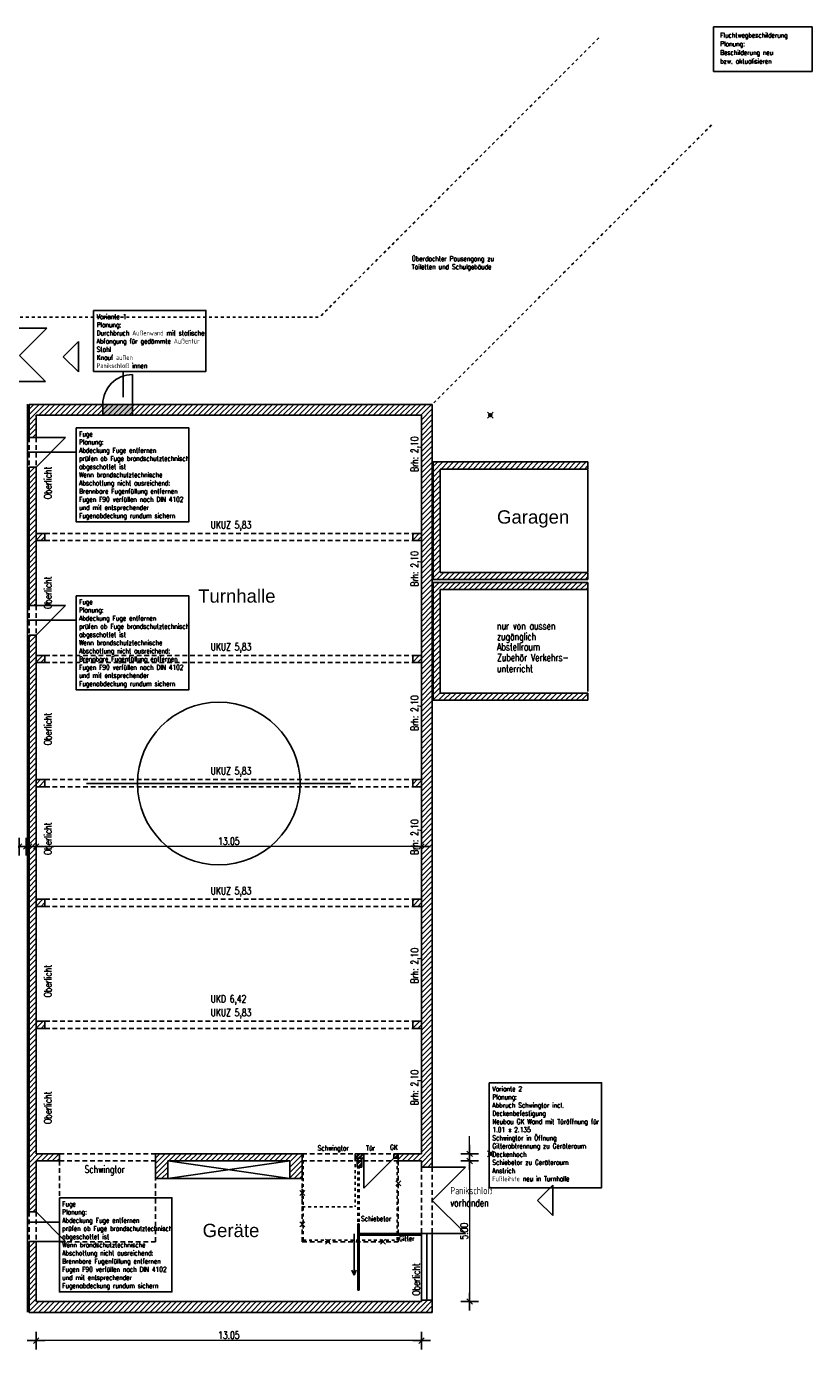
# Model space of a CAD drawing. Extents: x 30 to 188, y -145 to 605.
# Tile 5 of 23: x 74 to 100, y -85 to -40. Entities that reach past the tile are written whole.
import ezdxf

# ---------------------------------------------------------------- set-up
doc = ezdxf.new("R2010")
doc.units = 0
doc.header["$LTSCALE"] = 0.0125
doc.header["$PDMODE"] = 35
doc.header["$PDSIZE"] = 0.1
doc.linetypes.add('VERDECKT', pattern=[9.525, 6.35, -3.175])
for name, color, linetype in [('_dt', 10, 'Continuous'), ('A_Bemassung', 1, 'Continuous'), ('Abbruch', 50, 'Continuous'), ('Bemaszung', 7, 'Continuous'), ('Fuge', 10, 'ZICKZACK'), ('Grundriß', 2, 'Continuous'), ('Masznahmen', 7, 'Continuous'), ('Neubau', 10, 'Continuous'), ('Raumbezeichnung', 2, 'Continuous'), ('Schraffur', 8, 'Continuous'), ('Text', 7, 'Continuous'), ('Türen', 1, 'Continuous'), ('Unterzüge', 9, 'VERDECKT')]:
    doc.layers.add(name, color=color, linetype=linetype)
doc.layers.add('A_Bemassungspunkte', color=1, linetype='Continuous', plot=False)
doc.styles.add('ROMAN', font='ARIAL.TTF')
doc.styles.add('romans-07', font='Romans.shx', dxfattribs={"width": 0.75})
doc.linetypes.add('ZICKZACK', pattern='A,0.00254,-5.08,[131,ltypeshp.shx,S=5.08,R=0,X=-5.08,Y=0],-10.16,[131,ltypeshp.shx,S=5.08,R=180,X=5.08,Y=0],-5.08', length=20.32254)
doc.dimstyles.new('AEC Bemassung 1-100', dxfattribs={"dimtxt": 0.25, "dimasz": 0.3, "dimexe": 0.125, "dimexo": 0, "dimgap": 0.06, "dimtad": 1, "dimdec": 3, "dimrnd": 0.005, "dimzin": 12, "dimdsep": 46, "dimtxsty": 'romans-07', "dimblk": 'BPTICK', "dimcen": 0.125, "dimdle": 0.0625, "dimse1": 1, "dimse2": 1, "dimclrd": 1, "dimclre": 6, "dimclrt": 7, "dimazin": 0, "dimtfac": 1, "dimtdec": 3, "dimtix": 1, "dimtmove": 2, "dimatfit": 2, "dimldrblk": 'BPTICK', "dimfxl": 0, "dimtolj": 1, "dimtzin": 0, "dimlwd": 18, "dimlwe": 18, "dimarcsym": 0})

# ---------------------------------------------------------------- blocks, each defined once
blk = doc.blocks.new('BPTICK')
at = {"color": 0, "linetype": 'ByBlock'}
for p, q in [((-1, 0), (1, 0)), ((0, -1), (0, 1))]:
    blk.add_line(p, q, dxfattribs=at)
at = {"color": 2, "linetype": 'ByBlock'}
blk.add_line((-0.31, -0.31), (0.31, 0.31), dxfattribs=at)
blk = doc.blocks.new('*D55')
at = {"layer": 'A_Bemassung', "color": 1, "linetype": 'Continuous', "lineweight": 18}
for p, q in [((88.504, -77.761), (88.504, -77.461)), ((88.504, -78.061), (88.504, -78.301)), ((88.504, -78.601), (88.504, -78.901))]:
    blk.add_line(p, q, dxfattribs=at)
at = {"layer": 'Defpoints', "color": 0, "linetype": 'Continuous'}
for p in [(89.204, -78.061), (88.504, -78.301), (89.204, -78.301)]:
    blk.add_point(p, dxfattribs=at)
at = {"layer": 'A_Bemassung', "color": 1, "linetype": 'Continuous', "lineweight": 18, "xscale": 0.3, "yscale": 0.3, "zscale": 0.3}
for p, rotation in [((88.504, -78.061), 270), ((88.504, -78.301), 90)]:
    blk.add_blockref('BPTICK', p, dxfattribs=dict(at, rotation=rotation))
blk = doc.blocks.new('*D56')
at = {"layer": 'Bemaszung', "color": 1, "linetype": 'Continuous', "lineweight": 18}
blk.add_line((88.504, -78.601), (88.504, -82.761), dxfattribs=at)
at = {"layer": 'Defpoints', "color": 0, "linetype": 'Continuous'}
for p in [(89.204, -78.301), (88.504, -83.061), (89.204, -83.061)]:
    blk.add_point(p, dxfattribs=at)
at = {"layer": 'Bemaszung', "color": 1, "linetype": 'Continuous', "lineweight": 18, "xscale": 0.3, "yscale": 0.3, "zscale": 0.3}
for p, rotation in [((88.504, -78.301), 90), ((88.504, -83.061), 270)]:
    blk.add_blockref('BPTICK', p, dxfattribs=dict(at, rotation=rotation))
at = {"layer": 'Bemaszung', "color": 7, "linetype": 'Continuous', "lineweight": -3, "insert": (88.319, -80.681), "char_height": 0.25, "attachment_point": 5, "rotation": 90, "style": 'romans-07'}
blk.add_mtext('\\A1;\\A1;5.00', dxfattribs=at)
blk = doc.blocks.new('*D57')
at = {"layer": 'Bemaszung', "color": 1, "linetype": 'Continuous', "lineweight": 18}
blk.add_line((86.576, -84.383), (74.126, -84.383), dxfattribs=at)
at = {"layer": 'Defpoints', "color": 0, "linetype": 'Continuous'}
for p in [(73.826, -84.383), (73.826, -85.083), (86.876, -85.083)]:
    blk.add_point(p, dxfattribs=at)
at = {"layer": 'Bemaszung', "color": 1, "linetype": 'Continuous', "lineweight": 18, "xscale": 0.3, "yscale": 0.3, "zscale": 0.3, "rotation": 180}
blk.add_blockref('BPTICK', (73.826, -84.383), dxfattribs=at)
at = {"layer": 'Bemaszung', "color": 1, "linetype": 'Continuous', "lineweight": 18, "xscale": 0.3, "yscale": 0.3, "zscale": 0.3}
blk.add_blockref('BPTICK', (86.876, -84.383), dxfattribs=at)
at = {"layer": 'Bemaszung', "color": 7, "linetype": 'Continuous', "lineweight": -3, "insert": (80.351, -84.198), "char_height": 0.25, "attachment_point": 5, "style": 'romans-07'}
blk.add_mtext('\\A1;\\A1;13.05', dxfattribs=at)
blk = doc.blocks.new('*D65')
at = {"layer": 'Bemaszung', "color": 1, "linetype": 'Continuous', "lineweight": 18}
blk.add_line((86.576, -67.661), (74.126, -67.661), dxfattribs=at)
at = {"layer": 'Defpoints', "color": 0, "linetype": 'Continuous'}
for p in [(73.826, -67.661), (73.826, -68.361), (86.876, -68.361)]:
    blk.add_point(p, dxfattribs=at)
at = {"layer": 'Bemaszung', "color": 1, "linetype": 'Continuous', "lineweight": 18, "xscale": 0.3, "yscale": 0.3, "zscale": 0.3, "rotation": 180}
blk.add_blockref('BPTICK', (73.826, -67.661), dxfattribs=at)
at = {"layer": 'Bemaszung', "color": 1, "linetype": 'Continuous', "lineweight": 18, "xscale": 0.3, "yscale": 0.3, "zscale": 0.3}
blk.add_blockref('BPTICK', (86.876, -67.661), dxfattribs=at)
at = {"layer": 'Bemaszung', "color": 7, "linetype": 'Continuous', "lineweight": -3, "insert": (80.351, -67.476), "char_height": 0.25, "attachment_point": 5, "style": 'romans-07'}
blk.add_mtext('\\A1;\\A1;13.05', dxfattribs=at)
blk = doc.blocks.new('*D66')
at = {"layer": 'A_Bemassung', "color": 1, "linetype": 'Continuous', "lineweight": 18}
for p, q in [((73.286, -67.661), (72.986, -67.661)), ((73.826, -67.661), (73.586, -67.661)), ((74.126, -67.661), (74.426, -67.661))]:
    blk.add_line(p, q, dxfattribs=at)
at = {"layer": 'Defpoints', "color": 0, "linetype": 'Continuous'}
for p in [(73.586, -67.661), (73.586, -68.361), (73.826, -68.361)]:
    blk.add_point(p, dxfattribs=at)
at = {"layer": 'A_Bemassung', "color": 1, "linetype": 'Continuous', "lineweight": 18, "xscale": 0.3, "yscale": 0.3, "zscale": 0.3}
blk.add_blockref('BPTICK', (73.586, -67.661), dxfattribs=at)
at = {"layer": 'A_Bemassung', "color": 1, "linetype": 'Continuous', "lineweight": 18, "xscale": 0.3, "yscale": 0.3, "zscale": 0.3, "rotation": 180}
blk.add_blockref('BPTICK', (73.826, -67.661), dxfattribs=at)
blk = doc.blocks.new('*D67')
at = {"layer": 'A_Bemassung', "color": 1, "linetype": 'Continuous', "lineweight": 18}
for p, q in [((72.946, -67.661), (72.646, -67.661)), ((73.486, -67.661), (73.246, -67.661)), ((73.786, -67.661), (74.086, -67.661))]:
    blk.add_line(p, q, dxfattribs=at)
at = {"layer": 'Defpoints', "color": 0, "linetype": 'Continuous'}
for p in [(73.246, -67.661), (73.246, -68.361), (73.486, -68.361)]:
    blk.add_point(p, dxfattribs=at)
at = {"layer": 'A_Bemassung', "color": 1, "linetype": 'Continuous', "lineweight": 18, "xscale": 0.3, "yscale": 0.3, "zscale": 0.3}
blk.add_blockref('BPTICK', (73.246, -67.661), dxfattribs=at)
at = {"layer": 'A_Bemassung', "color": 1, "linetype": 'Continuous', "lineweight": 18, "xscale": 0.3, "yscale": 0.3, "zscale": 0.3, "rotation": 180}
blk.add_blockref('BPTICK', (73.486, -67.661), dxfattribs=at)
blk = doc.blocks.new('*D68')
at = {"layer": 'Bemaszung', "color": 1, "linetype": 'Continuous', "lineweight": 18}
blk.add_line((72.946, -67.661), (63.216, -67.661), dxfattribs=at)
at = {"layer": 'Defpoints', "color": 0, "linetype": 'Continuous'}
for p in [(62.916, -67.661), (62.916, -68.361), (73.246, -68.361)]:
    blk.add_point(p, dxfattribs=at)
at = {"layer": 'Bemaszung', "color": 1, "linetype": 'Continuous', "lineweight": 18, "xscale": 0.3, "yscale": 0.3, "zscale": 0.3, "rotation": 180}
blk.add_blockref('BPTICK', (62.916, -67.661), dxfattribs=at)
at = {"layer": 'Bemaszung', "color": 1, "linetype": 'Continuous', "lineweight": 18, "xscale": 0.3, "yscale": 0.3, "zscale": 0.3}
blk.add_blockref('BPTICK', (73.246, -67.661), dxfattribs=at)
at = {"layer": 'Bemaszung', "color": 7, "linetype": 'Continuous', "lineweight": -3, "insert": (68.081, -67.476), "char_height": 0.25, "attachment_point": 5, "style": 'romans-07'}
blk.add_mtext('\\A1;\\A1;10.33', dxfattribs=at)
blk = doc.blocks.new('Akreuz')
at = {"layer": 'Abbruch', "color": 7}
for p, q in [((-0.12, 0), (0.12, 0)), ((0, 0.12), (0, -0.12))]:
    blk.add_line(p, q, dxfattribs=at)

msp = doc.modelspace()

# ---------------------------------------------------------------- hatches: boundary and pattern name
at = {"layer": 'Abbruch'}
msp.add_hatch(color=256, dxfattribs=at).paths.add_polyline_path([(77.0912, -52.6956), (76.0812, -52.6957), (76.0812, -53.0607), (77.0912, -53.0606)])
at = {"layer": 'Neubau'}
h = msp.add_hatch(dxfattribs=at)
h.set_pattern_fill('ANSI32', color=256, scale=0.01, angle=180, style=0)
h.paths.add_polyline_path([(84.926, -78.0607), (84.626, -78.0607), (84.626, -78.2107), (84.926, -78.2107)])
h.paths.add_polyline_path([(84.851, -78.2107), (84.701, -78.2107), (84.701, -78.3007), (84.851, -78.3007)])
h.paths.add_polyline_path([(84.851, -78.3007), (84.701, -78.3007), (84.701, -78.5107), (84.851, -78.5107)])
h.paths.add_polyline_path([(86.0859, -78.0607), (85.936, -78.0607), (85.936, -78.2107), (86.0859, -78.2107)])
h = msp.add_hatch(color=256, dxfattribs=at)
h.paths.add_polyline_path([(86.0473, -80.7607), (84.801, -80.7607), (84.801, -80.8107), (86.0473, -80.8107)])
h.paths.add_polyline_path([(86.0859, -80.7607), (86.0473, -80.7607), (86.0473, -80.8107), (86.0859, -80.8107)])
h.paths.add_polyline_path([(86.876, -80.7607), (86.0859, -80.7607), (86.0859, -80.8107), (86.876, -80.8107)])
h.paths.add_polyline_path([(84.7677, -81.0379), (84.7177, -81.0379), (84.7177, -82.6802), (84.7677, -82.6802)])
h.paths.add_polyline_path([(84.7677, -80.9833), (84.7177, -80.9833), (84.7177, -81.0379), (84.7677, -81.0379)])
h.paths.add_polyline_path([(84.7677, -80.4302), (84.7177, -80.4302), (84.7177, -80.9833), (84.7677, -80.9833)])
at = {"layer": 'Schraffur'}
h = msp.add_hatch(dxfattribs=at)
h.set_pattern_fill('ANSI31', color=256, scale=0.04, angle=180, style=0)
h.paths.add_polyline_path([(73.5858, -52.6957), (73.5858, -53.8207), (73.826, -53.8207), (73.826, -53.0607), (86.8759, -53.0605), (86.876, -78.0607), (86.086, -78.0607), (86.086, -78.3006), (86.876, -78.3006), (86.876, -78.5107), (87.241, -78.5107), (87.241, -52.6955)])
h = msp.add_hatch(dxfattribs=at)
h.set_pattern_fill('ANSI31', color=256, scale=0.04, angle=180, style=0)
h.paths.add_polyline_path([(92.5109, -58.3846), (87.5109, -58.3846), (87.5109, -54.8846), (92.5109, -54.8846), (92.5109, -54.6446), (87.2709, -54.6446), (87.2709, -58.6246), (92.5109, -58.6246)])
h = msp.add_hatch(dxfattribs=at)
h.set_pattern_fill('ANSI31', color=256, scale=0.04, angle=180, style=0)
h.paths.add_polyline_path([(73.826, -54.8207), (73.5858, -54.8207), (73.5858, -59.5039), (73.826, -59.5039)])
h = msp.add_hatch(dxfattribs=at)
h.set_pattern_fill('ANSI31', color=256, scale=0.04, angle=180, style=0)
h.paths.add_polyline_path([(74.126, -57.0673), (73.826, -57.0673), (73.826, -57.3073), (74.126, -57.3073)])
h.paths.add_polyline_path([(86.8759, -57.0673), (86.5759, -57.0673), (86.5759, -57.3073), (86.8759, -57.3073)])
h = msp.add_hatch(dxfattribs=at)
h.set_pattern_fill('ANSI31', color=256, scale=0.04, angle=180, style=0)
h.paths.add_polyline_path([(92.5109, -58.7246), (87.2709, -58.7246), (87.271, -62.7046), (92.5109, -62.7046), (92.5109, -62.4646), (87.511, -62.4646), (87.5109, -58.9646), (92.5109, -58.9646)])
h = msp.add_hatch(dxfattribs=at)
h.set_pattern_fill('ANSI31', color=256, scale=0.04, angle=180, style=0)
h.paths.add_polyline_path([(73.826, -60.5039), (73.5858, -60.5039), (73.5858, -78.0606), (73.5858, -80.0226), (73.826, -80.0226), (73.826, -78.3006), (74.6161, -78.3007), (74.616, -78.0607), (73.826, -78.0607)])
h.paths.add_polyline_path([(73.335, -67.288), (73.7368, -67.288), (73.7368, -67.663), (73.335, -67.663)], flags=9)
h = msp.add_hatch(dxfattribs=at)
h.set_pattern_fill('ANSI31', color=256, scale=0.04, angle=180, style=0)
h.paths.add_polyline_path([(86.8759, -61.194), (86.5759, -61.194), (86.5759, -61.4339), (86.8759, -61.4339)])
h.paths.add_polyline_path([(74.126, -61.194), (73.826, -61.194), (73.826, -61.4339), (74.126, -61.4339)])
h = msp.add_hatch(dxfattribs=at)
h.set_pattern_fill('ANSI31', color=256, scale=0.04, angle=180, style=0)
h.paths.add_polyline_path([(74.126, -65.3951), (73.826, -65.3951), (73.826, -65.6351), (74.126, -65.6351)])
h.paths.add_polyline_path([(86.8759, -65.3951), (86.5759, -65.3951), (86.5759, -65.6351), (86.8759, -65.6351)])
h = msp.add_hatch(dxfattribs=at)
h.set_pattern_fill('ANSI31', color=256, scale=0.04, angle=180, style=0)
h.paths.add_polyline_path([(74.126, -69.4473), (73.826, -69.4473), (73.826, -69.6873), (74.126, -69.6873)])
h.paths.add_polyline_path([(86.8759, -69.4473), (86.5759, -69.4473), (86.5759, -69.6873), (86.8759, -69.6873)])
h = msp.add_hatch(dxfattribs=at)
h.set_pattern_fill('ANSI31', color=256, scale=0.04, angle=180, style=0)
h.paths.add_polyline_path([(74.126, -73.574), (73.826, -73.574), (73.826, -73.814), (74.126, -73.814)])
h.paths.add_polyline_path([(86.876, -73.574), (86.5759, -73.574), (86.5759, -73.814), (86.876, -73.814)])
h = msp.add_hatch(dxfattribs=at)
h.set_pattern_fill('ANSI31', color=256, scale=0.04, angle=180, style=0)
h.paths.add_polyline_path([(82.836, -78.0607), (77.866, -78.0607), (77.866, -78.9007), (78.286, -78.9007), (78.286, -78.3007), (82.416, -78.3007), (82.416, -78.9007), (82.836, -78.9007)])
h = msp.add_hatch(dxfattribs=at)
h.set_pattern_fill('ANSI31', color=256, scale=0.04, angle=180, style=0)
h.paths.add_polyline_path([(87.241, -83.0107), (86.876, -83.0107), (86.876, -83.0607), (73.8259, -83.0607), (73.8259, -81.0226), (73.5859, -81.0226), (73.5859, -83.4257), (87.241, -83.4257)])

# ---------------------------------------------------------------- linework, layer by layer
at = {"layer": 'A_Bemassungspunkte'}
for p in [(89.2043, -53.0605), (89.2043, -78.0607)]:
    msp.add_point(p, dxfattribs=at)
at = {"layer": 'Abbruch', "color": 7}
for p, q in [((76.0812, -52.6957), (76.0812, -53.0607)), ((77.0912, -52.6957), (77.0912, -53.0607))]:
    msp.add_line(p, q, dxfattribs=at)
at = {"layer": 'Abbruch', "linetype": 'VERDECKT'}
for p, q in [((82.866, -80.9833), (82.866, -78.0607)), ((86.0473, -80.9833), (86.0473, -78.0607)), ((82.866, -80.9833), (86.0473, -80.9833))]:
    msp.add_line(p, q, dxfattribs=at)
at = {"layer": 'Fuge'}
msp.add_line((73.5327, -83.4239), (73.5327, -52.6899), dxfattribs=at)
at = {"layer": 'Grundriß', "color": 2, "linetype": 'Continuous', "ltscale": 4}
for p, q in [((87.241, -52.6955), (73.5858, -52.6957)), ((87.241, -78.5107), (87.241, -52.6955)), ((86.8759, -53.0605), (73.826, -53.0607)), ((86.876, -78.0607), (86.8759, -53.0605)), ((73.5858, -53.8207), (73.8258, -53.8207)), ((87.2709, -54.6446), (92.5109, -54.6446)), ((87.2709, -58.6246), (87.2709, -54.6446)), ((92.5109, -54.6446), (92.5109, -54.8846)), ((73.5858, -54.8207), (73.8258, -54.8207)), ((87.5109, -58.3846), (87.5109, -54.8846)), ((87.5109, -54.8846), (92.5109, -54.8846)), ((87.2709, -58.6246), (92.5109, -58.6246)), ((87.5109, -58.3846), (92.5109, -58.3846)), ((92.5109, -58.3846), (92.5109, -58.6246)), ((87.271, -62.7046), (87.2709, -58.7246)), ((87.2709, -58.7246), (92.5109, -58.7246)), ((87.511, -62.4646), (87.5109, -58.9646)), ((87.5109, -58.9646), (92.5109, -58.9646)), ((73.5858, -59.5039), (73.826, -59.5039)), ((73.5858, -60.5039), (73.826, -60.5039)), ((87.271, -62.7046), (92.5109, -62.7046)), ((87.511, -62.4646), (92.5109, -62.4646)), ((92.5109, -62.4646), (92.5109, -62.7046)), ((74.616, -78.0607), (73.826, -78.0607)), ((74.6161, -78.3007), (74.616, -78.0607)), ((82.836, -78.0607), (77.866, -78.0607)), ((86.876, -78.0607), (86.086, -78.0607)), ((86.086, -78.3006), (86.086, -78.0607)), ((73.826, -78.3006), (74.6161, -78.3007)), ((82.416, -78.3007), (78.286, -78.3007)), ((86.086, -78.3006), (86.876, -78.3006)), ((86.876, -78.5107), (86.876, -78.3006)), ((86.876, -78.5107), (87.241, -78.5107)), ((78.286, -78.9007), (77.866, -78.9007)), ((82.836, -78.9007), (82.416, -78.9007)), ((86.876, -80.7607), (87.241, -80.7607)), ((73.5859, -83.4257), (73.5859, -81.0226)), ((73.8259, -83.0607), (73.8259, -81.0226)), ((86.876, -83.0607), (73.8259, -83.0607)), ((86.876, -83.0607), (86.876, -83.0107)), ((86.876, -83.0107), (87.241, -83.0107)), ((87.241, -83.4257), (87.241, -83.0107)), ((87.241, -83.4257), (73.5859, -83.4257))]:
    msp.add_line(p, q, dxfattribs=at)
at = {"layer": 'Grundriß'}
for p, q in [((73.5858, -53.8207), (73.5858, -52.6957)), ((73.826, -53.8207), (73.826, -53.0607)), ((73.5858, -59.5039), (73.5858, -54.8207)), ((73.826, -59.5039), (73.826, -54.8207)), ((73.826, -57.0673), (74.126, -57.0673)), ((73.826, -57.3073), (74.126, -57.3073)), ((86.8759, -57.0673), (86.5759, -57.0673)), ((86.8759, -57.3073), (86.5759, -57.3073)), ((92.5109, -58.7246), (92.5109, -58.9646)), ((73.5858, -78.0606), (73.5858, -60.5039)), ((73.826, -78.0607), (73.826, -60.5039)), ((73.826, -61.194), (74.126, -61.194)), ((86.8759, -61.194), (86.5759, -61.194)), ((73.826, -61.4339), (74.126, -61.4339)), ((86.8759, -61.4339), (86.5759, -61.4339)), ((73.826, -65.3951), (74.126, -65.3951)), ((86.8759, -65.3951), (86.5759, -65.3951)), ((73.826, -65.6351), (74.126, -65.6351)), ((86.8759, -65.6351), (86.5759, -65.6351)), ((73.826, -69.4473), (74.126, -69.4473)), ((86.8759, -69.4473), (86.5759, -69.4473)), ((73.826, -69.6873), (74.126, -69.6873)), ((86.8759, -69.6873), (86.5759, -69.6873)), ((73.826, -73.574), (74.126, -73.574)), ((86.8759, -73.574), (86.5759, -73.574)), ((73.826, -73.814), (74.126, -73.814)), ((86.8759, -73.814), (86.5759, -73.814)), ((73.5858, -80.0226), (73.5858, -78.0606)), ((77.866, -78.0607), (77.866, -78.9007)), ((82.836, -78.9007), (82.836, -78.0607)), ((73.826, -80.0226), (73.826, -78.3006)), ((78.286, -78.9007), (78.286, -78.3007)), ((82.416, -78.9007), (82.416, -78.3007)), ((73.5858, -80.0226), (73.8258, -80.0226)), ((87.0585, -80.7607), (87.0585, -83.0107)), ((73.5859, -81.0226), (73.8259, -81.0226))]:
    msp.add_line(p, q, dxfattribs=at)
at = {"layer": 'Grundriß', "color": 1, "linetype": 'Continuous', "ltscale": 4}
for p, q in [((92.5109, -54.911), (92.5109, -58.3631)), ((92.5109, -58.9646), (92.5109, -62.4166))]:
    msp.add_line(p, q, dxfattribs=at)
at = {"layer": 'Grundriß', "color": 2, "linetype": 'Continuous', "ltscale": 2}
for p, q in [((74.126, -57.0673), (74.126, -57.3073)), ((86.5759, -57.0673), (86.5759, -57.3073)), ((74.126, -61.194), (74.126, -61.4339)), ((86.5759, -61.194), (86.5759, -61.4339)), ((74.126, -65.3951), (74.126, -65.6351)), ((86.5759, -65.3951), (86.5759, -65.6351)), ((74.126, -69.4473), (74.126, -69.6873)), ((86.5759, -69.4473), (86.5759, -69.6873)), ((74.126, -73.574), (74.126, -73.814)), ((86.5759, -73.574), (86.5759, -73.814))]:
    msp.add_line(p, q, dxfattribs=at)
at = {"layer": 'Grundriß', "linetype": 'Continuous', "ltscale": 4}
msp.add_line((75.5352, -65.5287), (84.4864, -65.5287), dxfattribs=at)
at = {"layer": 'Grundriß', "color": 7}
for p, q in [((82.416, -78.9007), (78.286, -78.3007)), ((78.286, -78.9007), (82.416, -78.3007)), ((78.286, -78.9007), (82.416, -78.9007))]:
    msp.add_line(p, q, dxfattribs=at)
at = {"layer": 'Grundriß', "color": 1}
for p, q in [((86.876, -80.7607), (86.876, -83.0107)), ((87.241, -80.7607), (87.241, -83.0107))]:
    msp.add_line(p, q, dxfattribs=at)
at = {"layer": 'Grundriß', "linetype": 'Continuous', "ltscale": 4}
msp.add_circle((80.0108, -65.5287), 2.7539, dxfattribs=at)
at = {"layer": 'Masznahmen', "linetype": 'Continuous', "ltscale": 2.4384}
for p, q in [((96.7577, -39.9128), (96.7577, -41.4324)), ((100.1086, -39.9128), (96.7577, -39.9128)), ((100.1086, -41.4324), (100.1086, -39.9128)), ((96.7577, -41.4324), (100.1086, -41.4324))]:
    msp.add_line(p, q, dxfattribs=at)
at = {"layer": 'Masznahmen'}
for p, q in [((76.778, -51.5787), (76.778, -52.4481)), ((73.5327, -54.3127), (75.1869, -54.3127)), ((73.5327, -59.9959), (75.1869, -59.9959)), ((73.5859, -80.3736), (74.6161, -80.3736))]:
    msp.add_line(p, q, dxfattribs=at)
for points in [[(75.7719, -49.5176), (79.5742, -49.5176), (79.5742, -51.5787), (75.7719, -51.5787)], [(75.1869, -53.4884), (78.9918, -53.4884), (78.9918, -56.6762), (75.1869, -56.6762)], [(75.1869, -59.1716), (78.9918, -59.1716), (78.9918, -62.3594), (75.1869, -62.3594)], [(89.1711, -75.6529), (92.9735, -75.6529), (92.9735, -79.2079), (89.1711, -79.2079)], [(74.6161, -79.5493), (78.421, -79.5493), (78.421, -82.7371), (74.6161, -82.7371)]]:
    msp.add_lwpolyline(points, close=True, dxfattribs=at)
at = {"layer": 'Neubau'}
for p, q in [((77.0912, -51.6857), (77.0912, -52.6956)), ((84.926, -78.0607), (84.626, -78.0607)), ((84.626, -78.0607), (84.626, -78.2107)), ((84.926, -78.0607), (84.926, -78.2107)), ((86.086, -78.0607), (85.936, -78.0607)), ((85.936, -78.0607), (85.936, -78.2107)), ((84.626, -78.2107), (84.926, -78.2107)), ((84.851, -78.2107), (84.701, -78.2107)), ((84.701, -78.5107), (84.701, -78.2107)), ((84.851, -78.5107), (84.701, -78.5107)), ((84.851, -78.5107), (84.851, -78.2107)), ((84.926, -78.2107), (84.926, -79.2207)), ((84.926, -79.2207), (85.936, -78.2107)), ((85.936, -78.2107), (86.086, -78.2107)), ((84.5898, -80.7723), (84.5898, -82.1663)), ((84.7177, -80.4302), (84.7177, -82.6802)), ((84.7177, -80.4302), (84.7677, -80.4302)), ((84.7677, -80.4302), (84.7677, -82.6802)), ((86.876, -80.7607), (84.801, -80.7607)), ((84.801, -80.8107), (84.801, -80.7607)), ((86.876, -80.8107), (84.801, -80.8107)), ((84.5898, -82.1663), (84.5148, -81.9933)), ((84.5898, -82.1663), (84.6648, -81.9933)), ((84.7677, -82.6802), (84.7177, -82.6802))]:
    msp.add_line(p, q, dxfattribs=at)
at = {"layer": 'Neubau', "linetype": 'VERDECKT'}
for p, q in [((82.836, -78.0607), (82.836, -79.8507)), ((84.626, -78.2107), (84.626, -79.8507)), ((84.7177, -80.7607), (84.7177, -78.5107)), ((84.7677, -80.7607), (84.7677, -78.5107)), ((82.836, -79.8507), (84.626, -79.8507))]:
    msp.add_line(p, q, dxfattribs=at)
at = {"layer": 'Neubau'}
msp.add_arc((77.0912, -52.6957), 1.01, 90, 179.99996, dxfattribs=at)
at = {"layer": 'Text', "color": 7, "linetype": 'Continuous', "ltscale": 8}
for p, q in [((74.7423, -51.0815), (75.2582, -50.5655)), ((75.2582, -50.5655), (75.2582, -51.5974)), ((74.7423, -51.0815), (75.2582, -51.5974)), ((90.8059, -79.6357), (91.3218, -79.1197)), ((91.3218, -79.1197), (91.3218, -80.1517)), ((90.8059, -79.6357), (91.3218, -80.1517))]:
    msp.add_line(p, q, dxfattribs=at)
at = {"layer": 'Türen', "color": 1, "linetype": 'Continuous', "ltscale": 4}
for p, q in [((73.2459, -50.118), (74.1899, -50.118)), ((73.2459, -51.9179), (74.1459, -51.918)), ((73.826, -53.8207), (74.826, -53.8207)), ((73.826, -54.8207), (74.826, -53.8207)), ((73.826, -59.5039), (74.826, -59.5039)), ((73.826, -60.5039), (74.826, -59.5039))]:
    msp.add_line(p, q, dxfattribs=at)
at = {"layer": 'Türen', "color": 1, "linetype": 'Continuous', "ltscale": 2}
for p, q in [((73.2679, -51.04), (74.1899, -50.118)), ((73.2679, -51.04), (74.1459, -51.918)), ((87.241, -79.6357), (88.3615, -78.5153)), ((87.241, -78.5153), (88.3615, -78.5153)), ((87.241, -79.6357), (88.3661, -80.7607)), ((73.826, -80.0226), (74.826, -81.0226)), ((87.241, -80.7607), (88.3661, -80.7607)), ((73.826, -81.0226), (74.826, -81.0226))]:
    msp.add_line(p, q, dxfattribs=at)
at = {"layer": 'Unterzüge'}
for p, q in [((92.8796, -40.2899), (83.424, -49.7457)), ((96.6966, -43.2398), (87.241, -52.6955)), ((73.2809, -49.7457), (83.424, -49.7457))]:
    msp.add_line(p, q, dxfattribs=at)
at = {"layer": 'Unterzüge', "ltscale": 2}
for p, q in [((73.5875, -53.8207), (73.5875, -54.8207)), ((73.8258, -53.8207), (73.8258, -54.8206)), ((74.126, -57.0673), (86.5759, -57.0673)), ((74.126, -57.3073), (86.5759, -57.3073)), ((73.5858, -59.5039), (73.5858, -60.5039)), ((73.8258, -59.5039), (73.8258, -60.5039)), ((74.126, -61.194), (86.5759, -61.194)), ((74.126, -61.4339), (86.5759, -61.4339)), ((74.126, -65.3951), (86.5759, -65.3951)), ((74.126, -65.6351), (86.5759, -65.6351)), ((74.126, -69.4473), (86.5759, -69.4473)), ((74.126, -69.6873), (86.5759, -69.6873)), ((74.126, -73.574), (86.5759, -73.574)), ((74.126, -73.814), (86.5759, -73.814)), ((74.616, -78.0607), (77.866, -78.0607)), ((74.6161, -81.0379), (74.6161, -78.0607)), ((77.866, -81.0379), (77.866, -78.0607)), ((82.836, -78.0607), (86.086, -78.0607)), ((82.836, -81.0379), (82.836, -78.0607)), ((86.0859, -81.0379), (86.0859, -78.0607)), ((74.6161, -78.3007), (77.866, -78.3007)), ((82.836, -78.3007), (86.086, -78.3007)), ((86.876, -78.5107), (86.876, -80.7607)), ((87.241, -78.5107), (87.241, -80.7607)), ((73.5858, -80.0226), (73.5859, -81.0226)), ((73.826, -80.0226), (73.826, -81.0226)), ((74.6161, -81.0379), (77.866, -81.0379)), ((82.836, -81.0379), (86.0859, -81.0379))]:
    msp.add_line(p, q, dxfattribs=at)

# ---------------------------------------------------------------- block references
at = {"layer": 'Abbruch', "rotation": 45}
for p in [(86.0859, -79.0632), (82.836, -79.3915), (82.836, -80.4444), (83.707, -81.0379), (85.5767, -81.0379)]:
    msp.add_blockref('Akreuz', p, dxfattribs=at)

# ---------------------------------------------------------------- texts
at = {"layer": '_dt', "linetype": 'Continuous', "ltscale": 2.4384, "char_height": 0.166, "width": 1.0441, "attachment_point": 1, "style": 'romans-07'}
for s, insert in [('Schwingtor ', (83.3615, -77.7844)), ('Tür', (84.9999, -77.778)), ('GK', (85.8093, -77.7561)), ('Schiebetor', (84.8299, -80.1745)), ('Gitter', (86.114, -80.8431))]:
    msp.add_mtext(s, dxfattribs=dict(at, insert=insert))
at = {"layer": 'Masznahmen', "linetype": 'Continuous', "ltscale": 2.4384, "style": 'romans-07', "width": 0.75}
for s, p in [('Fluchtwegbeschilderung', (96.9914, -40.2829)), ('Planung:', (96.9914, -40.5764)), ('bzw. aktualisieren', (96.9914, -41.1634)), ('Beschilderung neu', (96.9914, -40.8699))]:
    msp.add_text(s, height=0.166, dxfattribs=at).set_placement(p)
at = {"layer": 'Masznahmen', "linetype": 'Continuous', "ltscale": 2.4384, "char_height": 0.166, "attachment_point": 1, "style": 'romans-07'}
for s, insert, width in [('Variante 1\\PPlanung:\\PDurchbruch Außenwand mit statischer Abfangung für gedämmte Außentür Stahl \\PKnauf außen\\PPanikschloß innen', (75.8737, -49.643), 3.7218), ('Fuge\\PPlanung:\\PAbdeckung Fuge entfernen\\Pprüfen ob Fuge brandschutztechnisch abgeschottet ist\\PWenn brandschutztechnische Abschottung nicht ausreichend:\\PBrennbare Fugenfüllung entfernen\\PFugen F90 verfüllen nach DIN 4102 und mit entsprechender Fugenabdeckung rundum sichern', (75.2785, -53.6128), 3.689878), ('Fuge\\PPlanung:\\PAbdeckung Fuge entfernen\\Pprüfen ob Fuge brandschutztechnisch abgeschottet ist\\PWenn brandschutztechnische Abschottung nicht ausreichend:\\PBrennbare Fugenfüllung entfernen\\PFugen F90 verfüllen nach DIN 4102 und mit entsprechender Fugenabdeckung rundum sichern', (75.2785, -59.296), 3.689878), ('Variante 2\\PPlanung:\\PAbbruch Schwingtor incl. Deckenbefestigung\\PNeubau GK Wand mit Türöffnung für 1.01 x 2.135\\PSchwingtor in Öffnung\\PGitterabtrennung zu Geräteraum Deckenhoch\\PSchiebetor zu Geräteraum\\PAnstrich\\PFußleitste neu in Turnhalle', (89.2729, -75.7784), 3.7218), ('Fuge\\PPlanung:\\PAbdeckung Fuge entfernen\\Pprüfen ob Fuge brandschutztechnisch abgeschottet ist\\PWenn brandschutztechnische Abschottung nicht ausreichend:\\PBrennbare Fugenfüllung entfernen\\PFugen F90 verfüllen nach DIN 4102 und mit entsprechender Fugenabdeckung rundum sichern', (74.7076, -79.6737), 3.689878)]:
    msp.add_mtext(s, dxfattribs=dict(at, insert=insert, width=width))
at = {"layer": 'Raumbezeichnung', "color": 7, "linetype": 'Continuous', "ltscale": 4, "style": 'ROMAN'}
for s, p in [('Turnhalle', (79.3109, -59.4065)), ('Geräte', (79.4638, -80.8786))]:
    msp.add_text(s, height=0.45, dxfattribs=at).set_placement(p)
at = {"layer": 'Text', "color": 7, "style": 'romans-07', "width": 0.75}
for s, p in [('Brh: 2,10', (86.7672, -54.9811)), ('Oberlicht', (74.3493, -55.9029)), ('Brh: 2,10', (86.7672, -58.8597)), ('Oberlicht', (74.3493, -59.6168)), ('Brh: 2,10', (86.7672, -63.7414)), ('Oberlicht', (74.3493, -64.2307)), ('Oberlicht', (74.3493, -67.9446)), ('Brh: 2,10', (86.7672, -67.9366)), ('Brh: 2,10', (86.7672, -72.29)), ('Oberlicht', (74.3493, -72.7639)), ('Brh: 2,10', (86.7672, -76.4176)), ('Oberlicht', (74.3493, -77.0508)), ('Oberlicht', (86.8196, -82.8606))]:
    msp.add_text(s, height=0.25, rotation=90, dxfattribs=at).set_placement(p)
at = {"layer": 'Text', "color": 7, "linetype": 'Continuous', "ltscale": 4, "style": 'ROMAN'}
msp.add_text('Garagen', height=0.45, dxfattribs=at).set_placement((89.4328, -56.7307))
at = {"layer": 'Text', "color": 7, "style": 'romans-07', "width": 0.75}
for s, p in [('UKUZ 5,83', (79.7373, -56.9)), ('zugänglich', (89.4318, -60.6784)), ('nur von aussen', (89.4318, -60.3178)), ('UKUZ 5,83', (79.7373, -61.0267)), ('Abstellraum', (89.4318, -61.0267)), ('Zubehör Verkehrs-', (89.4318, -61.3863)), ('unterricht', (89.4318, -61.7639)), ('UKUZ 5,83', (79.7373, -65.2278)), ('UKUZ 5,83', (79.7373, -69.28)), ('UKD 6,42', (79.7373, -72.9429)), ('UKUZ 5,83', (79.7373, -73.4067)), ('Schwingtor', (75.468, -78.7078))]:
    msp.add_text(s, height=0.25, dxfattribs=at).set_placement(p)
at = {"layer": 'Text', "linetype": 'Continuous', "ltscale": 2.4384, "insert": (86.5438, -47.6791), "char_height": 0.166, "width": 2.6765, "attachment_point": 1, "style": 'romans-07'}
msp.add_mtext('Überdachter Pausengang zu Toiletten und Schulgebäude', dxfattribs=at)
at = {"layer": 'Text', "color": 7, "insert": (87.8536, -79.179), "char_height": 0.25, "width": 2.5962, "attachment_point": 1, "style": 'romans-07'}
msp.add_mtext('Panikschloß\\Pvorhanden', dxfattribs=at)

# ---------------------------------------------------------------- dimensions: what is measured, and where the dimension line sits
at = {"layer": 'A_Bemassung', "color": 1, "linetype": 'Continuous', "lineweight": -3}
for base, p1, p2, angle, picture, middle in [((73.2459, -67.6605), (73.4859, -68.3605), (73.2459, -68.3605), 180, '*D67', (73.3659, -67.6605)), ((73.5858, -67.6605), (73.826, -68.3605), (73.5858, -68.3605), 180, '*D66', (73.7059, -67.6605)), ((88.5043, -78.3006), (89.2043, -78.0607), (89.2043, -78.3006), 90, '*D55', (88.5043, -78.1806))]:
    dim = msp.add_linear_dim(base=base, p1=p1, p2=p2, angle=angle, text=' ', dimstyle='AEC Bemassung 1-100', override={"dimclrd": 1, "dimclre": 6, "dimclrt": 7}, dxfattribs=at)
    dim.commit()
    dim.dimension.update_dxf_attribs({"geometry": picture, "text_midpoint": middle})
at = {"layer": 'Bemaszung', "color": 1, "linetype": 'Continuous', "lineweight": -3}
for base, p1, p2, angle, text, picture, middle in [((62.9159, -67.6605), (73.2459, -68.3605), (62.9159, -68.3605), 180, '\\A1;10.33', '*D68', (68.0809, -67.4755)), ((73.826, -67.6605), (86.8759, -68.3605), (73.826, -68.3605), 180, '\\A1;13.05', '*D65', (80.351, -67.4755)), ((88.5043, -83.0607), (89.2043, -78.3006), (89.2043, -83.0607), 90, '\\A1;5.00', '*D56', (88.3193, -80.6807)), ((73.8259, -84.3829), (86.876, -85.0829), (73.8259, -85.0829), 180, '\\A1;13.05', '*D57', (80.3509, -84.1979))]:
    dim = msp.add_linear_dim(base=base, p1=p1, p2=p2, angle=angle, text=text, dimstyle='AEC Bemassung 1-100', override={"dimclrd": 1, "dimclre": 6, "dimclrt": 7}, dxfattribs=at)
    dim.commit()
    dim.dimension.update_dxf_attribs({"geometry": picture, "text_midpoint": middle})

doc.saveas('drawing.dxf')
